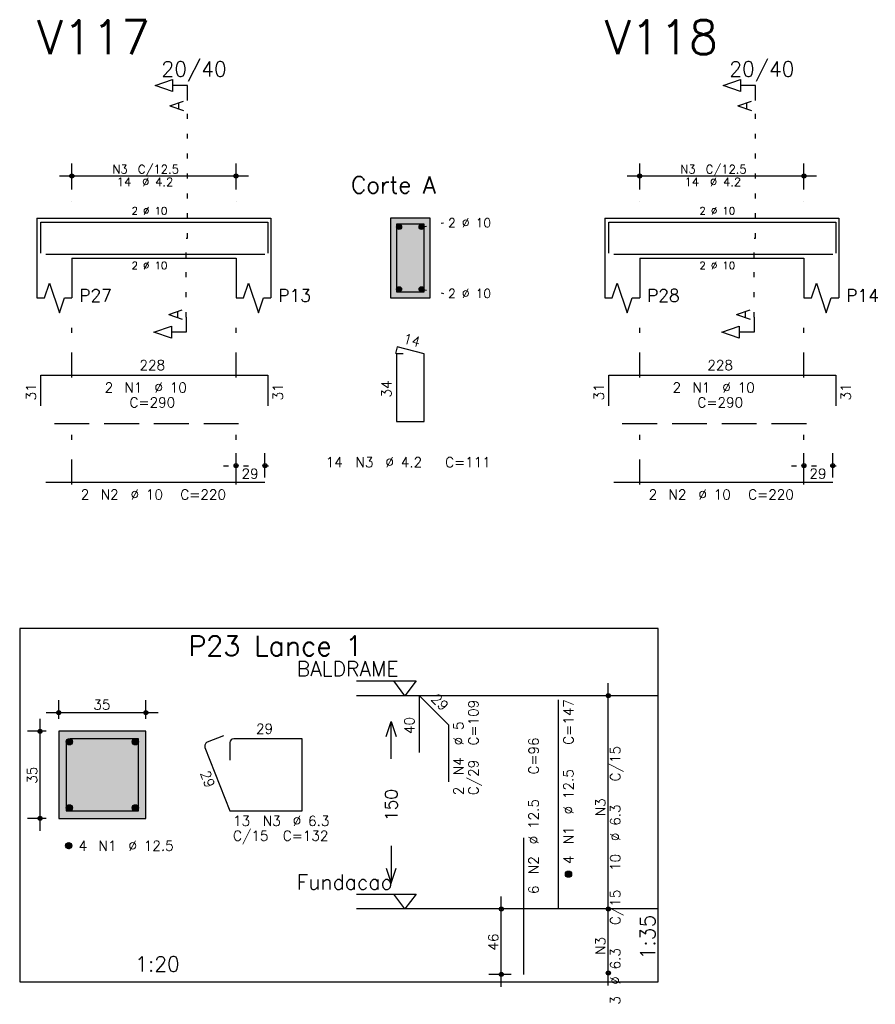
# Model space of a CAD drawing. Header units: feet. Extents: x 0 to 84.1, y 0 to 59.4.
# Tile 7 of 9: x 48.5 to 65.7, y 23.9 to 43.7. Entities that reach past the tile are written whole.
import ezdxf

# ---------------------------------------------------------------- set-up
doc = ezdxf.new("R2010")
doc.units = ezdxf.units.FT
doc.header["$MEASUREMENT"] = 0
for name, pattern in [('ESTILO_TQS_0001', [1, 0.7, -0.3]), ('ESTILO_TQS_0002', [0.4, 0.1, -0.3]), ('ESTILO_TQS_0003', [1.5, 0.5, -0.4, 0.1, -0.5])]:
    doc.linetypes.add(name, pattern=pattern)
for name, color, linetype in [('1', 1, 'CONTINUOUS'), ('2', 2, 'CONTINUOUS'), ('3', 3, 'CONTINUOUS'), ('4', 4, 'CONTINUOUS'), ('6', 6, 'CONTINUOUS'), ('7', 7, 'CONTINUOUS'), ('8', 8, 'CONTINUOUS')]:
    doc.layers.add(name, color=color, linetype=linetype)
doc.styles.get("Standard").update_dxf_attribs({"font": 'ROMANS.SHX'})

msp = doc.modelspace()

# ---------------------------------------------------------------- linework, layer by layer
at = {"layer": '1', "linetype": 'ESTILO_TQS_0002'}
for p, q in [((51.877, 39.26925), (51.877, 42.03925)), ((63.285, 39.26925), (63.285, 42.03925)), ((56.577, 39.49425), (57.022, 39.57925)), ((51.852, 37.68425), (51.852, 39.26925)), ((51.852, 39.26925), (51.877, 39.26925)), ((63.26, 37.68425), (63.26, 39.26925)), ((63.26, 39.26925), (63.285, 39.26925)), ((56.577, 38.24425), (57.022, 38.15925)), ((52.602, 34.69925), (53.682, 34.69925)), ((64.01, 34.69925), (65.09, 34.69925))]:
    msp.add_line(p, q, dxfattribs=at)
at = {"layer": '1', "linetype": 'ESTILO_TQS_0001'}
for p, q in [((49.202, 35.54425), (53.202, 35.54425)), ((60.61, 35.54425), (64.61, 35.54425))]:
    msp.add_line(p, q, dxfattribs=at)
at = {"layer": '1', "linetype": 'Continuous'}
for points in [[(48.505, 24.328714), (61.33, 24.328714), (61.33, 31.428714), (48.505, 31.428714), (48.505, 24.328714)], [(55.27, 30.378714), (56.47, 30.378714), (56.245, 30.078714), (56.02, 30.378714)], [(61.33, 30.078714), (55.27, 30.078714)], [(55.27, 26.093), (56.47, 26.093), (56.245, 25.793), (56.02, 26.093)], [(61.33, 25.793), (55.27, 25.793)]]:
    msp.add_lwpolyline(points, dxfattribs=at)
at = {"layer": '1', "linetype": 'ESTILO_TQS_0002'}
msp.add_lwpolyline([(49.29, 27.613357), (51.04, 27.613357), (51.04, 29.363357), (49.29, 29.363357), (49.29, 27.613357)], dxfattribs=at)
at = {"layer": '1', "linetype": 'Continuous'}
for centre in [(56.127, 39.49425), (56.577, 39.49425), (56.127, 38.24425), (56.577, 38.24425)]:
    msp.add_circle(centre, 0.05, dxfattribs=at)
at = {"layer": '2', "linetype": 'Continuous'}
for p, q in [((49.552, 40.24925), (49.552, 40.76925)), ((52.852, 40.24925), (52.852, 40.76925)), ((60.96, 40.24925), (60.96, 40.76925)), ((64.26, 40.24925), (64.26, 40.76925)), ((49.302, 40.51925), (53.102, 40.51925)), ((60.71, 40.51925), (64.51, 40.51925)), ((49.552, 39.99925), (49.552, 39.99925)), ((52.852, 39.99925), (52.852, 39.99925)), ((60.96, 39.99925), (60.96, 39.99925)), ((64.26, 39.99925), (64.26, 39.99925)), ((48.852, 39.66925), (48.852, 38.86925)), ((48.852, 39.66925), (49.552, 39.66925)), ((49.552, 39.66925), (52.852, 39.66925)), ((52.852, 39.66925), (53.552, 39.66925)), ((53.552, 39.66925), (53.552, 38.86925)), ((56.752, 39.66925), (55.952, 39.66925)), ((55.952, 39.66925), (55.952, 38.06925)), ((56.752, 38.06925), (56.752, 39.66925)), ((60.26, 39.66925), (60.26, 38.86925)), ((60.26, 39.66925), (60.96, 39.66925)), ((60.96, 39.66925), (64.26, 39.66925)), ((64.26, 39.66925), (64.96, 39.66925)), ((64.96, 39.66925), (64.96, 38.86925)), ((48.852, 38.86925), (48.852, 38.06925)), ((49.552, 38.86925), (52.852, 38.86925)), ((49.552, 38.86925), (49.552, 38.06925)), ((52.852, 38.86925), (52.852, 38.06925)), ((53.552, 38.86925), (53.552, 38.06925)), ((60.26, 38.86925), (60.26, 38.06925)), ((60.96, 38.86925), (64.26, 38.86925)), ((60.96, 38.86925), (60.96, 38.06925)), ((64.26, 38.86925), (64.26, 38.06925)), ((64.96, 38.86925), (64.96, 38.06925)), ((55.952, 38.06925), (56.752, 38.06925)), ((52.852, 34.45925), (52.852, 34.94925)), ((53.432, 34.45925), (53.432, 34.94925)), ((64.26, 34.45925), (64.26, 34.94925)), ((64.84, 34.45925), (64.84, 34.94925)), ((52.852, 34.35925), (52.852, 34.35925)), ((53.432, 34.35925), (53.432, 34.35925)), ((64.26, 34.35925), (64.26, 34.35925)), ((64.84, 34.35925), (64.84, 34.35925)), ((60.33, 25.543), (60.33, 30.328714)), ((60.33, 30.078714), (60.33, 30.078714)), ((49.29, 29.613357), (49.29, 29.988357)), ((51.04, 29.613357), (51.04, 29.988357)), ((49.04, 29.738357), (51.29, 29.738357)), ((48.915, 27.363357), (48.915, 29.613357)), ((49.04, 29.363357), (48.665, 29.363357)), ((49.29, 29.363357), (49.29, 29.363357)), ((49.29, 29.363357), (49.29, 29.363357)), ((51.04, 29.363357), (51.04, 29.363357)), ((49.04, 27.613357), (48.665, 27.613357)), ((49.29, 27.613357), (49.29, 27.613357)), ((58.18, 24.228714), (58.18, 26.043)), ((60.33, 24.257286), (60.33, 26.043)), ((58.38, 25.793), (57.93, 25.793)), ((58.63, 25.793), (58.63, 25.793)), ((60.33, 25.793), (60.33, 25.793)), ((60.33, 25.793), (60.33, 25.793)), ((58.38, 24.478714), (57.93, 24.478714)), ((58.63, 24.478714), (58.63, 24.478714)), ((60.33, 24.507286), (60.33, 24.507286))]:
    msp.add_line(p, q, dxfattribs=at)
at = {"layer": '2', "linetype": 'ESTILO_TQS_0003'}
for p, q in [((49.552, 36.47125), (49.552, 37.56925)), ((52.852, 36.47125), (52.852, 37.56925)), ((60.96, 36.47125), (60.96, 37.56925)), ((64.26, 36.47125), (64.26, 37.56925)), ((49.552, 34.32125), (49.552, 35.66725)), ((52.852, 34.32125), (52.852, 35.66725)), ((60.96, 34.32125), (60.96, 35.66725)), ((64.26, 34.32125), (64.26, 35.66725))]:
    msp.add_line(p, q, dxfattribs=at)
at = {"layer": '2', "linetype": 'Continuous'}
for points in [[(51.877, 42.03925), (51.877, 42.33925), (51.577, 42.33925), (51.577, 42.21925), (51.227, 42.33925), (51.577, 42.45925), (51.577, 42.33925)], [(63.285, 42.03925), (63.285, 42.33925), (62.985, 42.33925), (62.985, 42.21925), (62.635, 42.33925), (62.985, 42.45925), (62.985, 42.33925)], [(48.852, 38.06925), (49.002, 38.06925), (49.102, 38.36925), (49.302, 37.76925), (49.402, 38.06925), (49.552, 38.06925)], [(52.852, 38.06925), (53.002, 38.06925), (53.102, 38.36925), (53.302, 37.76925), (53.402, 38.06925), (53.552, 38.06925)], [(60.26, 38.06925), (60.41, 38.06925), (60.51, 38.36925), (60.71, 37.76925), (60.81, 38.06925), (60.96, 38.06925)], [(64.26, 38.06925), (64.41, 38.06925), (64.51, 38.36925), (64.71, 37.76925), (64.81, 38.06925), (64.96, 38.06925)], [(51.852, 37.68425), (51.852, 37.38425), (51.552, 37.38425), (51.552, 37.26425), (51.202, 37.38425), (51.552, 37.50425), (51.552, 37.38425)], [(63.26, 37.68425), (63.26, 37.38425), (62.96, 37.38425), (62.96, 37.26425), (62.61, 37.38425), (62.96, 37.50425), (62.96, 37.38425)], [(55.87, 29.260857), (55.97, 29.560857), (56.07, 29.260857)], [(55.97, 28.810857), (55.97, 29.560857)], [(49.29, 27.613357), (51.04, 27.613357), (51.04, 29.363357), (49.29, 29.363357), (49.29, 27.613357)], [(55.97, 27.060857), (55.97, 26.310857)], [(55.87, 26.610857), (55.97, 26.310857), (56.07, 26.610857)]]:
    msp.add_lwpolyline(points, dxfattribs=at)
for centre, radius in [((49.552, 40.51925), 0.041625), ((52.852, 40.51925), 0.041625), ((60.96, 40.51925), 0.041625), ((64.26, 40.51925), 0.041625), ((49.552, 40.51925), 0.02075), ((52.852, 40.51925), 0.02075), ((60.96, 40.51925), 0.02075), ((64.26, 40.51925), 0.02075), ((52.852, 34.69925), 0.04), ((52.852, 34.69925), 0.02), ((53.432, 34.69925), 0.04), ((53.432, 34.69925), 0.02), ((64.26, 34.69925), 0.04), ((64.26, 34.69925), 0.02), ((64.84, 34.69925), 0.04), ((64.84, 34.69925), 0.02), ((60.33, 30.078714), 0.041625), ((60.33, 30.078714), 0.02075), ((49.29, 29.738357), 0.04), ((49.29, 29.738357), 0.02), ((51.04, 29.738357), 0.04), ((51.04, 29.738357), 0.02), ((48.915, 29.363357), 0.04), ((48.915, 29.363357), 0.02), ((48.915, 27.613357), 0.04), ((48.915, 27.613357), 0.02), ((58.18, 25.793), 0.04), ((58.18, 25.793), 0.02), ((60.33, 25.793), 0.041625), ((60.33, 25.793), 0.041625), ((60.33, 25.793), 0.02075), ((60.33, 25.793), 0.02075), ((60.33, 24.507286), 0.041625), ((58.18, 24.478714), 0.04), ((58.18, 24.478714), 0.02), ((60.33, 24.507286), 0.02075)]:
    msp.add_circle(centre, radius, dxfattribs=at)
at = {"layer": '3', "linetype": 'Continuous'}
for p, q in [((49.440656, 29.142046), (49.51131, 29.2127)), ((49.440665, 29.159732), (49.493681, 29.212749)), ((49.444331, 29.128044), (49.525338, 29.20905)), ((49.450382, 29.116416), (49.536971, 29.203006)), ((49.458328, 29.106686), (49.546708, 29.195065)), ((49.468062, 29.098741), (49.554659, 29.185339)), ((49.479698, 29.0927), (49.560658, 29.17366)), ((49.493673, 29.088997), (49.564393, 29.159717)), ((49.511378, 29.089024), (49.564397, 29.142044)), ((50.765656, 29.142046), (50.83631, 29.2127)), ((50.765665, 29.159732), (50.818681, 29.212749)), ((50.769331, 29.128044), (50.850338, 29.20905)), ((50.775382, 29.116416), (50.861971, 29.203006)), ((50.783328, 29.106686), (50.871708, 29.195065)), ((50.793062, 29.098741), (50.879659, 29.185339)), ((50.804698, 29.0927), (50.885658, 29.17366)), ((50.818673, 29.088997), (50.889393, 29.159717)), ((50.836378, 29.089024), (50.889397, 29.142044)), ((49.440656, 27.817046), (49.51131, 27.8877)), ((49.440665, 27.834732), (49.493681, 27.887749)), ((49.444331, 27.803044), (49.525338, 27.88405)), ((49.450382, 27.791416), (49.536971, 27.878006)), ((49.458328, 27.781686), (49.546708, 27.870065)), ((49.468062, 27.773741), (49.554659, 27.860339)), ((49.479698, 27.7677), (49.560658, 27.84866)), ((49.493673, 27.763997), (49.564393, 27.834717)), ((49.511378, 27.764024), (49.564397, 27.817044)), ((50.765656, 27.817046), (50.83631, 27.8877)), ((50.765665, 27.834732), (50.818681, 27.887749)), ((50.769331, 27.803044), (50.850338, 27.88405)), ((50.775382, 27.791416), (50.861971, 27.878006)), ((50.783328, 27.781686), (50.871708, 27.870065)), ((50.793062, 27.773741), (50.879659, 27.860339)), ((50.804698, 27.7677), (50.885658, 27.84866)), ((50.818673, 27.763997), (50.889393, 27.834717)), ((50.836378, 27.764024), (50.889397, 27.817044)), ((49.428156, 27.054546), (49.49881, 27.1252)), ((49.428165, 27.072232), (49.481181, 27.125249)), ((49.431831, 27.040544), (49.512838, 27.12155)), ((49.437882, 27.028916), (49.524471, 27.115506)), ((49.445828, 27.019186), (49.534208, 27.107565)), ((49.455562, 27.011241), (49.542159, 27.097839)), ((49.467198, 27.0052), (49.548158, 27.08616)), ((49.481173, 27.001497), (49.551893, 27.072217)), ((49.498878, 27.001524), (49.551897, 27.054544)), ((59.468156, 26.484189), (59.53881, 26.554843)), ((59.468165, 26.501875), (59.521181, 26.554892)), ((59.471831, 26.470187), (59.552838, 26.551193)), ((59.477882, 26.458559), (59.564471, 26.545149)), ((59.485828, 26.448828), (59.574208, 26.537208)), ((59.495562, 26.440884), (59.582159, 26.527482)), ((59.507198, 26.434843), (59.588158, 26.515803)), ((59.521173, 26.43114), (59.591893, 26.50186)), ((59.538878, 26.431167), (59.591897, 26.484187))]:
    msp.add_line(p, q, dxfattribs=at)
for centre in [(49.5025, 29.150857), (50.8275, 29.150857), (49.5025, 27.825857), (50.8275, 27.825857), (49.49, 27.063357), (59.53, 26.493)]:
    msp.add_circle(centre, 0.0625, dxfattribs=at)
at = {"layer": '4', "linetype": 'Continuous'}
for p, q in [((48.932, 38.96925), (48.932, 39.58925)), ((48.932, 39.58925), (53.492, 39.58925)), ((53.492, 39.58925), (53.492, 38.96925)), ((60.34, 38.96925), (60.34, 39.58925)), ((60.34, 39.58925), (64.9, 39.58925)), ((64.9, 39.58925), (64.9, 38.96925)), ((49.032, 38.94925), (53.432, 38.94925)), ((60.44, 38.94925), (64.84, 38.94925)), ((49.43975, 29.134857), (49.43975, 27.763107)), ((49.43975, 29.134857), (49.43975, 28.784857)), ((49.8685, 29.213607), (49.5185, 29.213607)), ((50.89025, 29.213607), (49.5185, 29.213607)), ((50.89025, 27.763107), (50.89025, 29.213607)), ((49.43975, 27.763107), (50.89025, 27.763107))]:
    msp.add_line(p, q, dxfattribs=at)
msp.add_lwpolyline([(56.072, 39.54925), (56.072, 38.18925), (56.632, 38.18925), (56.632, 39.54925), (56.072, 39.54925)], dxfattribs=at)
msp.add_arc((49.5185, 29.134857), 0.07875, 90, 180, dxfattribs=at)
msp.add_arc((49.5185, 29.134857), 0.07875, 90, 180, dxfattribs=at)
at = {"layer": '6', "linetype": 'Continuous'}
for p, q in [((56.089782, 37.08925), (56.054782, 36.953696)), ((56.632, 36.94925), (56.089782, 37.08925)), ((56.212, 36.94925), (56.072, 36.94925)), ((56.072, 36.94925), (56.072, 35.58925)), ((56.632, 35.58925), (56.632, 36.94925)), ((48.932, 35.89925), (48.932, 36.51925)), ((48.932, 36.51925), (53.492, 36.51925)), ((53.492, 36.51925), (53.492, 35.89925)), ((60.34, 35.89925), (60.34, 36.51925)), ((60.34, 36.51925), (64.9, 36.51925)), ((64.9, 36.51925), (64.9, 35.89925)), ((56.072, 35.58925), (56.632, 35.58925)), ((49.032, 34.36925), (53.432, 34.36925)), ((60.44, 34.36925), (64.84, 34.36925)), ((56.534117, 28.935857), (56.534117, 30.078714)), ((56.534117, 30.078714), (57.120006, 29.492826)), ((59.33, 25.793), (59.33, 29.993)), ((57.120006, 29.492826), (57.120006, 28.349969)), ((52.5978, 29.270097), (52.271878, 29.142523)), ((52.72725, 29.134857), (52.72725, 28.784857)), ((54.17775, 29.213607), (52.806, 29.213607)), ((54.17775, 27.763107), (54.17775, 29.213607)), ((52.22725, 29.040487), (52.72725, 27.763107)), ((52.72725, 27.763107), (54.17775, 27.763107)), ((58.63, 24.478714), (58.63, 27.221571))]:
    msp.add_line(p, q, dxfattribs=at)
for centre, start, end in [((52.300582, 29.069191), 111.376686, 201.376686), ((52.806, 29.134857), 90, 180)]:
    msp.add_arc(centre, 0.07875, start, end, dxfattribs=at)
at = {"layer": '8', "linetype": 'Continuous'}
for points in [[(56.752, 38.06925), (56.752, 39.66925), (55.952, 39.66925)], [(56.752, 38.06925), (55.952, 39.66925), (55.952, 38.06925)], [(56.177, 39.49425), (56.102, 39.537551), (56.080015, 39.511351)], [(56.177, 39.49425), (56.080015, 39.511351), (56.080015, 39.477149)], [(56.177, 39.49425), (56.080015, 39.477149), (56.102, 39.450949)], [(56.177, 39.49425), (56.135682, 39.54349), (56.102, 39.537551)], [(56.177, 39.49425), (56.102, 39.450949), (56.135682, 39.44501)], [(56.177, 39.49425), (56.165302, 39.526389), (56.135682, 39.54349)], [(56.177, 39.49425), (56.135682, 39.44501), (56.165302, 39.462111)], [(56.177, 39.49425), (56.165302, 39.462111), (56.177, 39.49425)], [(56.627, 39.49425), (56.552, 39.537551), (56.530015, 39.511351)], [(56.627, 39.49425), (56.530015, 39.511351), (56.530015, 39.477149)], [(56.627, 39.49425), (56.530015, 39.477149), (56.552, 39.450949)], [(56.627, 39.49425), (56.585682, 39.54349), (56.552, 39.537551)], [(56.627, 39.49425), (56.552, 39.450949), (56.585682, 39.44501)], [(56.627, 39.49425), (56.615302, 39.526389), (56.585682, 39.54349)], [(56.627, 39.49425), (56.585682, 39.44501), (56.615302, 39.462111)], [(56.627, 39.49425), (56.615302, 39.462111), (56.627, 39.49425)], [(56.177, 38.24425), (56.102, 38.287551), (56.080015, 38.261351)], [(56.177, 38.24425), (56.080015, 38.261351), (56.080015, 38.227149)], [(56.177, 38.24425), (56.080015, 38.227149), (56.102, 38.200949)], [(56.177, 38.24425), (56.135682, 38.29349), (56.102, 38.287551)], [(56.177, 38.24425), (56.102, 38.200949), (56.135682, 38.19501)], [(56.177, 38.24425), (56.165302, 38.276389), (56.135682, 38.29349)], [(56.177, 38.24425), (56.135682, 38.19501), (56.165302, 38.212111)], [(56.177, 38.24425), (56.165302, 38.212111), (56.177, 38.24425)], [(56.627, 38.24425), (56.552, 38.287551), (56.530015, 38.261351)], [(56.627, 38.24425), (56.530015, 38.261351), (56.530015, 38.227149)], [(56.627, 38.24425), (56.530015, 38.227149), (56.552, 38.200949)], [(56.627, 38.24425), (56.585682, 38.29349), (56.552, 38.287551)], [(56.627, 38.24425), (56.552, 38.200949), (56.585682, 38.19501)], [(56.627, 38.24425), (56.615302, 38.276389), (56.585682, 38.29349)], [(56.627, 38.24425), (56.585682, 38.19501), (56.615302, 38.212111)], [(56.627, 38.24425), (56.615302, 38.212111), (56.627, 38.24425)], [(56.752, 38.06925), (55.952, 38.06925), (56.752, 38.06925)], [(49.29, 27.613357), (51.04, 27.613357), (51.04, 29.363357)], [(49.29, 27.613357), (51.04, 29.363357), (49.29, 29.363357)], [(49.29, 27.613357), (49.29, 29.363357), (49.29, 27.613357)]]:
    msp.add_solid(points, dxfattribs=at)

# ---------------------------------------------------------------- texts
at = {"layer": '1', "linetype": 'Continuous'}
for s, p in [('BALDRAME', (54.07, 30.468714)), ('Fundacao', (54.07, 26.183))]:
    msp.add_text(s, height=0.3, dxfattribs=at).set_placement(p)
at = {"layer": '2', "linetype": 'Continuous'}
for s, height, p in [('20/40', 0.3, (51.352, 42.51925)), ('20/40', 0.3, (62.76, 42.51925)), ('C/12.5', 0.17, (50.879, 40.57025)), ('C/12.5', 0.17, (62.287, 40.57025)), ('N3', 0.17, (50.369, 40.57025)), ('N3', 0.17, (61.777, 40.57025)), ('14', 0.17, (50.454, 40.31525)), ('%%c 4.2', 0.17, (50.964, 40.31525)), ('Corte A', 0.34, (55.162, 40.16925)), ('14', 0.17, (61.862, 40.31525)), ('%%c 4.2', 0.17, (62.372, 40.31525)), ('2 %%c 10', 0.15, (50.752, 39.74425)), ('2 %%c 10', 0.15, (62.16, 39.74425)), ('2 %%c 10', 0.18, (57.112, 39.48925)), ('2 %%c 10', 0.15, (50.752, 38.64425)), ('2 %%c 10', 0.15, (62.16, 38.64425)), ('P27', 0.25, (49.702, 37.99425)), ('P13', 0.25, (53.702, 37.99425)), ('2 %%c 10', 0.18, (57.112, 38.06925)), ('P28', 0.25, (61.11, 37.99425)), ('P14', 0.25, (65.11, 37.99425)), ('228', 0.2, (50.912, 36.61925)), ('228', 0.2, (62.32, 36.61925)), ('2', 0.2, (50.212, 36.16925)), ('N1', 0.2, (50.612, 36.16925)), ('%%c 10', 0.2, (51.212, 36.16925)), ('2', 0.2, (61.62, 36.16925)), ('N1', 0.2, (62.02, 36.16925)), ('%%c 10', 0.2, (62.62, 36.16925)), ('C=290', 0.2, (50.712, 35.86925)), ('C=290', 0.2, (62.12, 35.86925)), ('14', 0.2, (54.652, 34.66925)), ('N3', 0.2, (55.252, 34.66925)), ('%%c 4.2', 0.2, (55.852, 34.66925)), ('C=111', 0.2, (57.052, 34.66925)), ('29', 0.2, (52.962, 34.43925)), ('29', 0.2, (64.37, 34.43925)), ('2', 0.2, (49.732, 34.01925)), ('N2', 0.2, (50.132, 34.01925)), ('%%c 10', 0.2, (50.732, 34.01925)), ('C=220', 0.2, (51.732, 34.01925)), ('2', 0.2, (61.14, 34.01925)), ('N2', 0.2, (61.54, 34.01925)), ('%%c 10', 0.2, (62.14, 34.01925)), ('C=220', 0.2, (63.14, 34.01925)), ('1', 0.01, (61.12, 30.078714)), ('35', 0.2, (49.985, 29.798357)), ('29', 0.2, (53.2525, 29.313607)), ('13', 0.2, (52.79, 27.463357)), ('N3', 0.2, (53.39, 27.463357)), ('%%c 6.3', 0.2, (53.99, 27.463357)), ('C/15', 0.2, (52.79, 27.163357)), ('C=132', 0.2, (53.79, 27.163357)), ('4', 0.2, (49.69, 26.963357)), ('N1', 0.2, (50.09, 26.963357)), ('%%c 12.5', 0.2, (50.69, 26.963357)), ('0', 0.01, (61.12, 25.793)), ('1:20', 0.3, (50.8225, 24.538714))]:
    msp.add_text(s, height=height, dxfattribs=at).set_placement(p)
for s, height, rotation, p in [('A', 0.272, 90, (51.7954, 41.82165)), ('A', 0.272, 90, (63.2034, 41.82165)), ('A', 0.272, 90, (51.7704, 37.62985)), ('A', 0.272, 90, (63.1784, 37.62985)), ('14', 0.2, 345.522488, (56.192242, 37.166075)), ('31', 0.2, 90, (48.832, 36.00925)), ('31', 0.2, 90, (53.792, 36.00925)), ('34', 0.2, 90, (55.972, 36.06925)), ('31', 0.2, 90, (60.24, 36.00925)), ('31', 0.2, 90, (65.2, 36.00925)), ('29', 0.2, 315, (56.756351, 29.997902)), ('C=109', 0.2, 90, (57.72, 29.078714)), ('C=147', 0.2, 90, (59.63, 29.093)), ('40', 0.2, 90, (56.434117, 29.307286)), ('%%c 5', 0.2, 90, (57.42, 29.078714)), ('C=96', 0.2, 90, (58.93, 28.493)), ('C/15', 0.2, 90, (60.57, 28.355857)), ('N4', 0.2, 90, (57.42, 28.478714)), ('35', 0.2, 90, (48.855, 28.308357)), ('29', 0.2, 290.164016, (52.126695, 28.528236)), ('C/29', 0.2, 90, (57.72, 28.078714)), ('%%c 12.5', 0.2, 90, (59.63, 27.693)), ('150', 0.25, 90, (56.095, 27.560857)), ('2', 0.2, 90, (57.42, 28.078714)), ('N3', 0.2, 90, (60.27, 27.655857)), ('%%c 12.5', 0.2, 90, (58.93, 27.093)), ('%%c 6.3', 0.2, 90, (60.57, 27.155857)), ('N1', 0.2, 90, (59.63, 27.093)), ('N2', 0.2, 90, (58.93, 26.493)), ('4', 0.2, 90, (59.63, 26.693)), ('10', 0.2, 90, (60.57, 26.555857)), ('6', 0.2, 90, (58.93, 26.093)), ('C/15', 0.2, 90, (60.57, 25.470143)), ('1:35', 0.3, 90, (61.27, 24.778714)), ('46', 0.2, 90, (58.12, 24.955857)), ('N3', 0.2, 90, (60.27, 24.870143)), ('%%c 6.3', 0.2, 90, (60.57, 24.270143)), ('3', 0.2, 90, (60.57, 23.870143))]:
    msp.add_text(s, height=height, rotation=rotation, dxfattribs=at).set_placement(p)
at = {"layer": '7', "linetype": 'Continuous'}
for s, height, p in [('V117', 0.68, (48.852, 42.96925)), ('V118', 0.68, (60.26, 42.96925)), ('P23 Lance 1', 0.4, (51.8925, 30.878714))]:
    msp.add_text(s, height=height, dxfattribs=at).set_placement(p)

doc.saveas('drawing.dxf')
